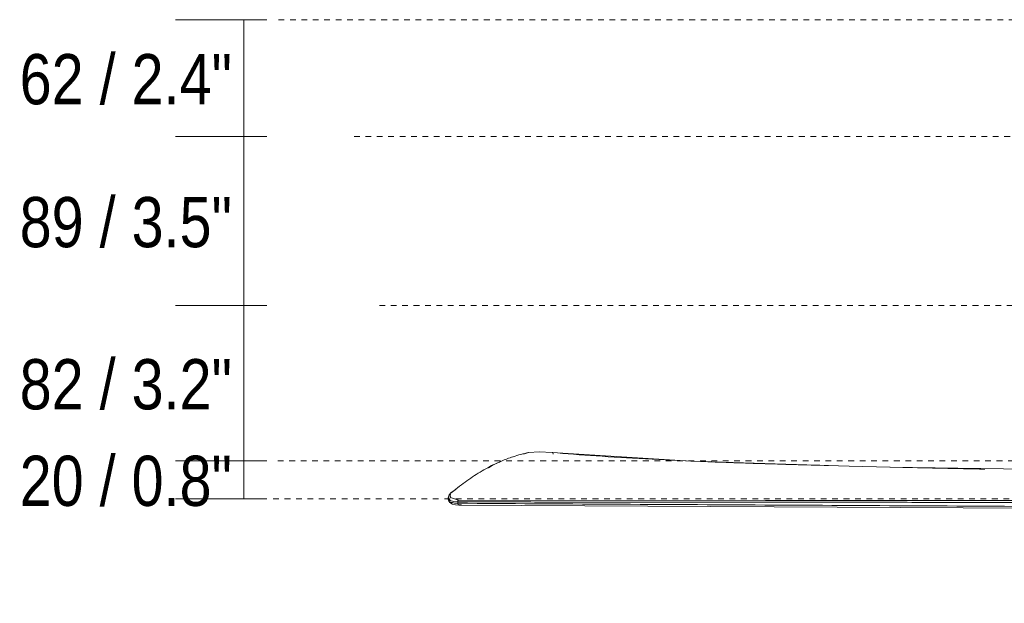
# Model space of a CAD drawing. Header units: millimetres. Extents: x 5806 to 11474, y -2062 to 7544.
# Tile 2 of 7: x 5806 to 6324, y 1693 to 2000. Entities that reach past the tile are written whole.
import ezdxf

# ---------------------------------------------------------------- set-up
doc = ezdxf.new("R2010")
doc.units = ezdxf.units.MM
doc.linetypes.add('Dash', pattern=[6, 3, -3])
for name, color, linetype, lineweight in [('Aparatos eléctricos', 7, 'Continuous', 9), ('Cotas', 7, 'Continuous', 9), ('Cotas-12', 7, 'Continuous', 9)]:
    doc.layers.add(name, color=color, linetype=linetype, lineweight=lineweight)
doc.layers.add('Lighthing Fixture Dim Grey Dash', color=7, linetype='Dash', lineweight=9, true_color=0xd2d2d2)
doc.styles.add('Arial Narrow', font='ARIALN.TTF', dxfattribs={"height": 26.4})
doc.dimstyles.new('FARO_-_2_2mm_Arial_Narrow_mm_Inch_Horiz', dxfattribs={"dimscale": 304.8, "dimtxt": 27.018578, "dimasz": 0, "dimexe": 0.11811, "dimexo": 0.0625, "dimgap": 0.019685, "dimtad": 3, "dimtih": 1, "dimtoh": 1, "dimdec": 0, "dimzin": 0, "dimdsep": 46, "dimtxsty": 'Arial Narrow', "dimblk1": 'NONE', "dimblk2": 'NONE', "dimsah": 1, "dimcen": 0.09, "dimadec": 0, "dimazin": 0, "dimtfac": 1, "dimtdec": 4, "dimtix": 1, "dimtmove": 0, "dimatfit": 3, "dimfxl": 0.03937, "dimfxlon": 1, "dimtvp": 1, "dimtolj": 1, "dimtzin": 0, "dimarcsym": 2})

# ---------------------------------------------------------------- blocks, each defined once
blk = doc.blocks.new('34274 - 34274 MARINE M White ceiling fan IP44-583596-Alzado_PDF')
at = {"color": 254, "lineweight": 9, "true_color": 0xcccccc}
for p, q in [((6070.72, 1771.48), (6073.28, 1772.36)), ((6073.28, 1772.36), (6073.5, 1772.38)), ((6263.42, 1764.72), (6410.44, 1762.59)), ((6032.33, 1750.38), (6032.12, 1749.96)), ((6032.75, 1751.27), (6035.21, 1752.91)), ((6031.19, 1748.49), (6031.19, 1747.83)), ((6036.27, 1746.95), (6036.19, 1746.42)), ((6036.19, 1746.41), (6036.19, 1745.68)), ((6036.48, 1747.32), (6036.27, 1746.95)), ((6036.9, 1744.78), (6036.68, 1744.68)), ((6036.68, 1744.68), (6359.59, 1742.9))]:
    blk.add_line(p, q, dxfattribs=at)
at = {"color": 254, "lineweight": 9, "true_color": 0xcccccc, "flags": 128}
for points in [[(6085.81, 1772.42), (6078.97, 1772.75), (6073.5, 1772.38)], [(6085.87, 1772.42), (6158.81, 1767.88), (6242.07, 1765.25), (6263.51, 1764.71)], [(6052.35, 1764.34), (6054.78, 1765.95), (6056.97, 1766.71)], [(6031.19, 1748.47), (6031.69, 1750.07), (6032.75, 1751.27)], [(6031.2, 1747.82), (6031.4, 1746.85), (6031.95, 1746.08), (6033.33, 1745.22), (6034.93, 1744.81), (6036.68, 1744.68)], [(6031.39, 1749.24), (6031.27, 1748.05), (6032.15, 1747.14), (6033.86, 1746.58), (6036.19, 1746.41)], [(6032.08, 1749.87), (6032.26, 1748.65), (6036.48, 1747.32)], [(6036.68, 1744.68), (6036.42, 1744.84), (6036.19, 1745.68)], [(6036.48, 1747.32), (6198.02, 1747.14), (6359.54, 1747.08)]]:
    blk.add_lwpolyline(points, dxfattribs=at)
at = {"color": 254, "lineweight": 9, "true_color": 0xcccccc}
for points in [[(6073.5, 1772.38), (6070.75, 1771.8), (6067.99, 1771.06), (6065.24, 1770.15)], [(6086.27, 1771.42), (6086.29, 1771.71), (6086.21, 1772.23), (6085.96, 1772.44), (6085.81, 1772.42)], [(6231.13, 1765.53), (6218.75, 1765.86), (6195.22, 1766.51), (6163.26, 1767.64), (6134.4, 1768.97), (6108.52, 1770.53), (6093.07, 1771.75), (6085.81, 1772.42)], [(6057.04, 1766.92), (6054.32, 1765.68), (6051.61, 1764.27), (6048.93, 1762.7)], [(6059.08, 1767.82), (6058.4, 1767.53), (6057.72, 1767.23), (6057.04, 1766.92)], [(6065.18, 1770.13), (6063.14, 1769.45), (6061.11, 1768.68), (6059.08, 1767.82)], [(6048.93, 1762.7), (6046.25, 1761.14), (6043.6, 1759.41), (6040.98, 1757.53)], [(6313.43, 1763.61), (6298.28, 1763.9), (6283.89, 1764.22), (6270.2, 1764.55)], [(6040.98, 1757.53), (6038.36, 1755.65), (6035.77, 1753.61), (6033.22, 1751.43)], [(6033.22, 1751.43), (6033, 1751.43), (6032.8, 1751.34), (6032.67, 1751.19)], [(6033.86, 1745.89), (6034.55, 1745.76), (6035.34, 1745.69), (6036.19, 1745.68)], [(6036.19, 1745.68), (6090.01, 1745.33), (6197.65, 1744.76), (6305.28, 1744.18), (6359.1, 1743.9)], [(6036.35, 1744.79), (6036.53, 1744.78), (6036.71, 1744.78), (6036.9, 1744.78)], [(6038.2, 1744.77), (6037.77, 1744.77), (6037.33, 1744.77), (6036.9, 1744.78)]]:
    blk.add_open_spline(points, degree=3, dxfattribs=at)
for points, knots in [([(6031.21, 1748.05), (6031.21, 1748.01), (6031.18, 1747.79), (6031.23, 1747.38), (6031.56, 1746.88), (6032.31, 1746.31), (6033.18, 1746.02), (6033.86, 1745.89)], [0.2835843, 0.2835843, 0.2835843, 0.2835843, 0.3, 0.4, 0.5, 0.6, 0.8, 0.8, 0.8, 0.8]), ([(6359.21, 1746.14), (6330.76, 1746.15), (6289.85, 1746.16), (6245.2, 1746.18), (6220.47, 1746.2), (6202.33, 1746.21), (6187.43, 1746.22), (6175.75, 1746.23), (6167.11, 1746.23), (6158.78, 1746.24), (6150.7, 1746.24), (6143.94, 1746.25), (6138.44, 1746.26), (6134.17, 1746.26), (6130.01, 1746.26), (6124.82, 1746.27), (6118.43, 1746.27), (6111.28, 1746.28), (6104.54, 1746.29), (6098.77, 1746.3), (6092.4, 1746.31), (6083.4, 1746.33), (6071.08, 1746.35), (6054.62, 1746.38), (6042.52, 1746.4), (6036.19, 1746.42)], [0, 0, 0, 0, 0.25, 0.375, 0.4375, 0.5, 0.5625, 0.59375, 0.625, 0.65625, 0.6875, 0.71875, 0.734375, 0.75, 0.765625, 0.78125, 0.8125, 0.84375, 0.859375, 0.875, 0.890625, 0.90625, 0.9375, 0.96875, 1, 1, 1, 1])]:
    blk.add_open_spline(points, degree=3, knots=knots, dxfattribs=at)
blk = doc.blocks.new('DIMBLOCK2-Alzado_PDF')
at = {"layer": 'Cotas-12', "color": 251, "true_color": 0x5b5b5b}
for p, q in [((5923.7, 2000), (5887.7, 2000)), ((5923.7, 2000), (5923.7, 1938.49)), ((5923.7, 2000), (5935.7, 2000)), ((5923.7, 1938.49), (5887.7, 1938.49)), ((5923.7, 1938.49), (5935.7, 1938.49))]:
    blk.add_line(p, q, dxfattribs=at)
at = {"layer": 'Cotas-12', "color": 0, "insert": (5805.77, 1981.92), "char_height": 26.4, "width": 134.3209, "attachment_point": 1, "line_spacing_factor": 0.974696, "style": 'Arial Narrow'}
blk.add_mtext('62 / 2.4"', dxfattribs=at)
blk = doc.blocks.new('_None')
blk = doc.blocks.new('DIMBLOCK3-Alzado_PDF')
at = {"layer": 'Cotas-12', "color": 251, "true_color": 0x5b5b5b}
for p, q in [((5923.7, 1938.49), (5887.7, 1938.49)), ((5923.7, 1938.49), (5923.7, 1849.63)), ((5923.7, 1938.49), (5935.7, 1938.49)), ((5923.7, 1849.63), (5887.7, 1849.63)), ((5923.7, 1849.63), (5935.7, 1849.63))]:
    blk.add_line(p, q, dxfattribs=at)
at = {"layer": 'Cotas-12', "color": 0, "insert": (5805.77, 1906.74), "char_height": 26.4, "width": 134.3209, "attachment_point": 1, "line_spacing_factor": 0.974696, "style": 'Arial Narrow'}
blk.add_mtext('89 / 3.5"', dxfattribs=at)
blk = doc.blocks.new('DIMBLOCK4-Alzado_PDF')
at = {"layer": 'Cotas-12', "color": 251, "true_color": 0x5b5b5b}
for p, q in [((5923.7, 1849.63), (5887.7, 1849.63)), ((5923.7, 1849.63), (5923.7, 1767.96)), ((5923.7, 1849.63), (5935.7, 1849.63)), ((5923.7, 1767.96), (5887.7, 1767.96)), ((5923.7, 1767.96), (5935.7, 1767.96))]:
    blk.add_line(p, q, dxfattribs=at)
at = {"layer": 'Cotas-12', "color": 0, "insert": (5805.77, 1821.47), "char_height": 26.4, "width": 134.3209, "attachment_point": 1, "line_spacing_factor": 0.974696, "style": 'Arial Narrow'}
blk.add_mtext('82 / 3.2"', dxfattribs=at)
blk = doc.blocks.new('DIMBLOCK7-Alzado_PDF')
at = {"layer": 'Cotas-12', "color": 251, "true_color": 0x5b5b5b}
for p, q in [((5923.7, 1767.96), (5887.7, 1767.96)), ((5923.7, 1767.96), (5923.7, 1748.05)), ((5923.7, 1767.96), (5935.7, 1767.96)), ((5923.7, 1748.05), (5887.7, 1748.05)), ((5923.7, 1748.05), (5935.7, 1748.05))]:
    blk.add_line(p, q, dxfattribs=at)
at = {"layer": 'Cotas-12', "color": 0, "insert": (5805.77, 1770.68), "char_height": 26.4, "width": 134.3209, "attachment_point": 1, "line_spacing_factor": 0.974696, "style": 'Arial Narrow'}
blk.add_mtext('20 / 0.8"', dxfattribs=at)

msp = doc.modelspace()

# ---------------------------------------------------------------- linework, layer by layer
at = {"layer": 'Lighthing Fixture Dim Grey Dash'}
for p, q in [((6394.95, 2000), (5939.21, 2000)), ((6536.61, 1938.49), (5981.61, 1938.49)), ((6579.96, 1849.63), (5993.52, 1849.63)), ((6526.57, 1767.96), (5940.7, 1767.96)), ((5939.11, 1748.05), (6593.52, 1748.05))]:
    msp.add_line(p, q, dxfattribs=at)

# ---------------------------------------------------------------- block references
at = {"layer": 'Aparatos eléctricos'}
msp.add_blockref('34274 - 34274 MARINE M White ceiling fan IP44-583596-Alzado_PDF', (0, 0), dxfattribs=at)

# ---------------------------------------------------------------- dimensions: what is measured, and where the dimension line sits
at = {"layer": 'Cotas', "color": 251, "true_color": 0x5b5b5b}
for base, p1, p2, override, picture, middle in [((5923.7, 1938.49), (5935.7, 2000), (5935.7, 1938.49), {"dimpost": '<>', "dimfxl": 61.506273}, 'DIMBLOCK2-Alzado_PDF', (5850.75, 1969.25)), ((5923.7, 1849.63), (5935.7, 1938.49), (5935.7, 1849.63), {"dimpost": '<>', "dimfxl": 88.867037}, 'DIMBLOCK3-Alzado_PDF', (5850.81, 1894.06)), ((5923.7, 1767.96), (5935.7, 1849.63), (5935.7, 1767.96), {"dimpost": '<>', "dimfxl": 81.662654}, 'DIMBLOCK4-Alzado_PDF', (5850.81, 1808.8)), ((5923.7, 1748.05), (5935.7, 1767.96), (5935.7, 1748.05), {"dimpost": '<>', "dimfxl": 19.914035}, 'DIMBLOCK7-Alzado_PDF', (5850.63, 1758.01))]:
    dim = msp.add_linear_dim(base=base, p1=p1, p2=p2, angle=90, dimstyle='FARO_-_2_2mm_Arial_Narrow_mm_Inch_Horiz', override=override, dxfattribs=at)
    dim.commit()
    dim.dimension.update_dxf_attribs({"geometry": picture, "text_midpoint": middle})

doc.saveas('drawing.dxf')
